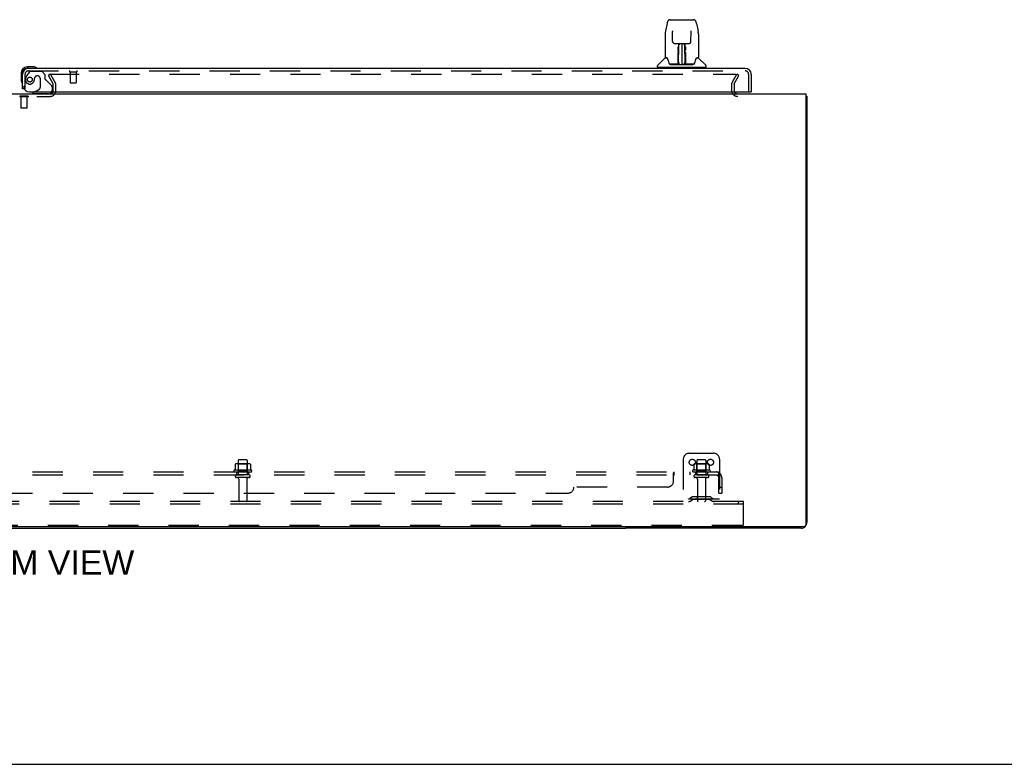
# Model space of a CAD drawing. Header units: inches. Extents: x 0 to 227, y 0 to 147.
# Tile 4 of 78: x 79 to 120, y 0 to 31. Entities that reach past the tile are written whole.
import ezdxf

# ---------------------------------------------------------------- set-up
doc = ezdxf.new("R2010")
doc.units = ezdxf.units.IN
doc.header["$LTSCALE"] = 12.505625
doc.header["$MEASUREMENT"] = 0
doc.linetypes.add('HIDDEN', pattern=[0.2, 0.1, -0.1])
doc.layers.get('0').update_dxf_attribs({"linetype": 'CONTINUOUS'})
for name, color, linetype in [('DEFAULT_2', 8, 'HIDDEN'), ('DIMENSIONS', 7, 'CONTINUOUS'), ('RIGHTHAND_DOOR_ASSEMBLY', 7, 'CONTINUOUS'), ('SUBPANEL', 7, 'CONTINUOUS')]:
    doc.layers.add(name, color=color, linetype=linetype)
doc.styles.get("Standard").update_dxf_attribs({"font": 'arial.ttf'})

msp = doc.modelspace()

# ---------------------------------------------------------------- linework, layer by layer
at = {"color": 3, "linetype": 'Continuous'}
for p, q in [((46.056, 27.788), (111.702, 27.788)), ((111.702, 27.788), (111.702, 9.9)), ((111.754, 27.684), (111.754, 10.034)), ((111.642, 9.84), (46.116, 9.84)), ((111.508, 9.788), (104.254, 9.788))]:
    msp.add_line(p, q, dxfattribs=at)
at = {"color": 7, "linetype": 'Continuous'}
for p, q in [((111.702, 27.684), (111.754, 27.684)), ((104.254, 9.84), (104.254, 9.788)), ((53.504, 9.788), (104.254, 9.788)), ((0, 0), (227.375, 0))]:
    msp.add_line(p, q, dxfattribs=at)
at = {"color": 3, "linetype": 'Continuous'}
for points in [[(111.702, 27.704), (111.704, 27.703), (111.708, 27.702), (111.712, 27.701), (111.716, 27.7), (111.72, 27.699), (111.727, 27.698)], [(111.727, 27.698), (111.73, 27.697), (111.733, 27.696), (111.736, 27.696), (111.739, 27.695), (111.742, 27.694), (111.744, 27.693), (111.746, 27.693), (111.748, 27.692), (111.75, 27.691), (111.751, 27.69), (111.752, 27.689), (111.753, 27.688), (111.754, 27.686), (111.754, 27.685), (111.754, 27.684)]]:
    msp.add_lwpolyline(points, dxfattribs=at)
for centre, radius, start, end in [((108.876, 27.93), 0.142, 206.4775, 270), ((111.508, 10.034), 0.246, 270, 309.4616), ((111.642, 9.9), 0.06, 270, 360), ((111.508, 10.034), 0.246, 320.5376, 360)]:
    msp.add_arc(centre, radius, start, end, dxfattribs=at)
at = {"layer": 'DEFAULT_2', "color": 8, "linetype": 'HIDDEN'}
for p, q in [((80.415, 28.6), (80.325, 28.548)), ((80.348, 28.6), (108.798, 28.6)), ((80.611, 28.26), (80.415, 28.6)), ((108.648, 28.26), (108.844, 28.6)), ((108.934, 28.548), (108.844, 28.6)), ((80.521, 28.208), (80.325, 28.548)), ((80.525, 27.903), (80.525, 28.192)), ((80.629, 27.903), (80.629, 28.192)), ((108.629, 28.192), (108.629, 27.93)), ((108.733, 28.192), (108.733, 27.93)), ((108.738, 28.208), (108.934, 28.548)), ((77.348, 27.684), (80.41, 27.684)), ((79.145, 27.688), (79.145, 27.67)), ((79.482, 27.688), (79.145, 27.688)), ((79.482, 27.67), (79.145, 27.67)), ((79.189, 27.67), (79.189, 27.198)), ((79.437, 27.67), (79.437, 27.198)), ((79.482, 27.688), (79.482, 27.67)), ((79.199, 27.188), (79.189, 27.198)), ((79.437, 27.198), (79.189, 27.198)), ((79.427, 27.188), (79.199, 27.188)), ((79.427, 27.188), (79.437, 27.198)), ((106.879, 12.892), (107.879, 12.892)), ((88.06, 12.431), (88.06, 12.213)), ((88.635, 12.453), (88.124, 12.453)), ((88.196, 12.433), (88.176, 12.453)), ((88.192, 12.587), (88.192, 11.992)), ((88.563, 12.433), (88.196, 12.433)), ((88.196, 12.137), (88.196, 12.433)), ((88.537, 12.617), (88.222, 12.617)), ((88.563, 12.433), (88.583, 12.453)), ((88.563, 12.137), (88.563, 12.433)), ((88.567, 12.587), (88.567, 11.992)), ((88.698, 12.431), (88.698, 12.213)), ((106.629, 12.642), (106.629, 10.892)), ((107.06, 12.431), (107.06, 12.213)), ((107.635, 12.453), (107.124, 12.453)), ((107.196, 12.433), (107.176, 12.453)), ((107.192, 12.587), (107.192, 11.992)), ((107.563, 12.433), (107.196, 12.433)), ((107.196, 12.137), (107.196, 12.433)), ((107.537, 12.617), (107.222, 12.617)), ((107.563, 12.433), (107.583, 12.453)), ((107.563, 12.137), (107.563, 12.433)), ((107.567, 12.587), (107.567, 11.992)), ((107.698, 12.431), (107.698, 12.213)), ((108.129, 12.642), (108.129, 10.892)), ((88.735, 12.187), (88.023, 12.187)), ((88.045, 12.117), (88.713, 12.117)), ((88.637, 11.992), (88.122, 11.992)), ((88.637, 11.882), (88.122, 11.882)), ((88.196, 12.137), (88.176, 12.117)), ((88.563, 12.137), (88.196, 12.137)), ((88.563, 12.137), (88.583, 12.117)), ((107.735, 12.187), (107.023, 12.187)), ((107.045, 12.117), (107.713, 12.117)), ((107.637, 11.992), (107.122, 11.992)), ((107.637, 11.882), (107.122, 11.882)), ((107.196, 12.137), (107.176, 12.117)), ((107.563, 12.137), (107.196, 12.137)), ((107.563, 12.137), (107.583, 12.117)), ((88.214, 11.819), (88.214, 10.922)), ((88.544, 11.819), (88.544, 10.922)), ((107.214, 11.819), (107.214, 10.922)), ((107.544, 11.819), (107.544, 10.922)), ((106.972, 11.064), (106.904, 11.015)), ((107.72, 11.086), (107.039, 11.086)), ((107.204, 11.086), (107.204, 10.982)), ((107.554, 11.086), (107.554, 10.982)), ((107.786, 11.064), (107.854, 11.015)), ((109.129, 10.892), (48.629, 10.892)), ((109.129, 10.788), (48.629, 10.788)), ((108.129, 10.996), (106.629, 10.996)), ((107.033, 10.98), (106.965, 10.931)), ((107.72, 10.982), (107.039, 10.982)), ((107.726, 10.98), (107.794, 10.931)), ((108.919, 10.788), (108.919, 10.892)), ((109.129, 10.788), (109.129, 10.892)), ((109.129, 9.954), (109.129, 10.788)), ((109.067, 9.892), (48.692, 9.892))]:
    msp.add_line(p, q, dxfattribs=at)
for points in [[(108.798, 28.6), (108.8, 28.6), (108.802, 28.6), (108.804, 28.599), (108.806, 28.598), (108.808, 28.598), (108.81, 28.596), (108.812, 28.595), (108.813, 28.594), (108.815, 28.592), (108.816, 28.59), (108.817, 28.588), (108.817, 28.587), (108.818, 28.585), (108.818, 28.583)], [(108.818, 28.583), (108.818, 28.583), (108.818, 28.581), (108.817, 28.579), (108.816, 28.577), (108.816, 28.575)], [(88.066, 12.441), (88.065, 12.44), (88.064, 12.439), (88.062, 12.437), (88.062, 12.436), (88.061, 12.434), (88.06, 12.433), (88.06, 12.431)], [(88.692, 12.441), (88.694, 12.44), (88.695, 12.439), (88.696, 12.437), (88.697, 12.436), (88.698, 12.434), (88.698, 12.433), (88.698, 12.431)], [(107.066, 12.441), (107.065, 12.44), (107.064, 12.439), (107.062, 12.437), (107.062, 12.436), (107.061, 12.434), (107.06, 12.433), (107.06, 12.431)], [(107.692, 12.441), (107.694, 12.44), (107.695, 12.439), (107.696, 12.437), (107.697, 12.436), (107.698, 12.434), (107.698, 12.433), (107.698, 12.431)], [(88.06, 12.213), (88.06, 12.212), (88.06, 12.211), (88.06, 12.21), (88.059, 12.209), (88.059, 12.208), (88.059, 12.208), (88.058, 12.207), (88.058, 12.207), (88.058, 12.206), (88.057, 12.206), (88.057, 12.206), (88.057, 12.205), (88.056, 12.205), (88.056, 12.205), (88.056, 12.205), (88.056, 12.205), (88.055, 12.205), (88.055, 12.204)], [(88.703, 12.204), (88.703, 12.205), (88.703, 12.205), (88.703, 12.205), (88.702, 12.205), (88.702, 12.205), (88.702, 12.205), (88.701, 12.206), (88.701, 12.206), (88.701, 12.206), (88.7, 12.207), (88.7, 12.207), (88.7, 12.208), (88.699, 12.208), (88.699, 12.209), (88.699, 12.21), (88.698, 12.211), (88.698, 12.212), (88.698, 12.213)], [(107.06, 12.213), (107.06, 12.212), (107.06, 12.211), (107.06, 12.21), (107.059, 12.209), (107.059, 12.208), (107.059, 12.208), (107.058, 12.207), (107.058, 12.207), (107.058, 12.206), (107.057, 12.206), (107.057, 12.206), (107.057, 12.205), (107.056, 12.205), (107.056, 12.205), (107.056, 12.205), (107.056, 12.205), (107.055, 12.205), (107.055, 12.204)], [(107.703, 12.204), (107.703, 12.205), (107.703, 12.205), (107.703, 12.205), (107.702, 12.205), (107.702, 12.205), (107.702, 12.205), (107.701, 12.206), (107.701, 12.206), (107.701, 12.206), (107.7, 12.207), (107.7, 12.207), (107.7, 12.208), (107.699, 12.208), (107.699, 12.209), (107.699, 12.21), (107.698, 12.211), (107.698, 12.212), (107.698, 12.213)]]:
    msp.add_lwpolyline(points, dxfattribs=at)
for centre in [(107.004, 12.517), (107.754, 12.517)]:
    msp.add_circle(centre, 0.128, dxfattribs=at)
for centre, radius, start, end in [((80.492, 28.192), 0.033, 0, 30), ((80.492, 28.192), 0.137, 0, 30), ((108.766, 28.192), 0.137, 150, 180), ((108.766, 28.192), 0.033, 150, 180), ((80.41, 27.903), 0.219, 270, 360), ((80.41, 27.903), 0.115, 270, 360), ((108.876, 27.93), 0.246, 180, 270), ((108.876, 27.93), 0.142, 180, 206.4775), ((106.879, 12.642), 0.25, 90, 180), ((107.879, 12.642), 0.25, 0, 90), ((88.124, 12.311), 0.141, 90, 113.95), ((88.222, 12.587), 0.03, 90, 180), ((88.537, 12.587), 0.03, 0, 90), ((88.635, 12.311), 0.141, 66.05, 90), ((107.124, 12.311), 0.141, 90, 113.95), ((107.222, 12.587), 0.03, 90, 180), ((107.537, 12.587), 0.03, 0, 90), ((107.635, 12.311), 0.141, 66.05, 90), ((88.045, 12.155), 0.0384, 124.4497, 270), ((88.379, 11.587), 0.698, 117.6814, 120.6631), ((88.122, 11.937), 0.055, 90, 270), ((88.152, 11.819), 0.0625, 0, 90), ((88.607, 11.819), 0.0625, 90, 180), ((88.637, 11.937), 0.055, 270, 90), ((88.379, 11.587), 0.698, 59.3369, 62.3186), ((88.713, 12.155), 0.0384, 270, 55.5503), ((107.045, 12.155), 0.0384, 124.4497, 270), ((107.379, 11.587), 0.698, 117.6814, 120.6631), ((107.122, 11.937), 0.055, 90, 270), ((107.152, 11.819), 0.0625, 0, 90), ((107.607, 11.819), 0.0625, 90, 180), ((107.637, 11.937), 0.055, 270, 90), ((107.379, 11.587), 0.698, 59.3369, 62.3186), ((107.713, 12.155), 0.0384, 270, 55.5503), ((106.843, 11.1), 0.104, 270, 305.7539), ((107.039, 10.972), 0.114, 90, 125.7539), ((107.72, 10.972), 0.114, 54.2461, 90), ((107.915, 11.1), 0.104, 234.2461, 270), ((88.244, 10.922), 0.03, 180, 270), ((88.514, 10.922), 0.03, 270, 360), ((106.843, 11.1), 0.208, 270, 305.7539), ((107.039, 10.972), 0.01, 90, 125.7539), ((107.244, 10.922), 0.03, 180, 270), ((107.514, 10.922), 0.03, 270, 360), ((107.72, 10.972), 0.01, 54.2461, 90), ((107.915, 11.1), 0.208, 234.2461, 270), ((109.067, 9.954), 0.0625, 270, 360)]:
    msp.add_arc(centre, radius, start, end, dxfattribs=at)
at = {"layer": 'RIGHTHAND_DOOR_ASSEMBLY', "color": 7, "linetype": 'Continuous'}
for p, q in [((105.958, 30.707), (105.893, 30.402)), ((106.082, 30.861), (107.051, 30.861)), ((107.176, 30.707), (107.241, 30.402)), ((105.878, 30.258), (105.878, 29.295)), ((105.878, 30.258), (105.878, 30.258)), ((106.179, 30.397), (106.179, 30.393)), ((106.179, 30.393), (106.179, 30.388)), ((106.179, 30.388), (106.179, 30.383)), ((106.179, 30.383), (106.18, 30.372)), ((106.187, 29.955), (106.18, 30.372)), ((106.947, 29.955), (106.954, 30.378)), ((106.954, 30.387), (106.954, 30.392)), ((106.954, 30.378), (106.954, 30.387)), ((107.256, 30.258), (107.256, 29.295)), ((106.267, 29.877), (106.327, 29.877)), ((106.368, 29.878), (106.766, 29.878)), ((106.427, 29.878), (106.424, 29.523)), ((106.429, 29.018), (106.444, 29.878)), ((106.453, 29.873), (106.452, 29.824)), ((106.453, 29.878), (106.453, 29.873)), ((106.567, 29.878), (106.567, 29.007)), ((106.681, 29.824), (106.681, 29.878)), ((106.704, 29.018), (106.689, 29.878)), ((106.709, 29.523), (106.706, 29.878)), ((106.806, 29.877), (106.867, 29.877)), ((106.416, 29.637), (106.417, 29.674)), ((106.416, 29.599), (106.416, 29.637)), ((106.417, 29.708), (106.417, 29.738)), ((106.417, 29.674), (106.417, 29.708)), ((106.423, 29.523), (106.424, 29.599)), ((106.425, 29.677), (106.424, 29.639)), ((106.424, 29.639), (106.424, 29.599)), ((106.424, 29.523), (106.424, 29.503)), ((106.424, 29.503), (106.424, 29.495)), ((106.424, 29.495), (106.426, 29.495)), ((106.425, 29.743), (106.425, 29.712)), ((106.425, 29.712), (106.425, 29.677)), ((106.44, 29.641), (106.425, 29.641)), ((106.425, 29.635), (106.44, 29.635)), ((106.426, 29.495), (106.425, 29.419)), ((106.425, 29.419), (106.425, 29.419)), ((106.425, 29.411), (106.425, 29.418)), ((106.427, 29.411), (106.425, 29.411)), ((106.425, 29.4), (106.425, 29.411)), ((106.425, 29.409), (106.433, 29.409)), ((106.425, 29.163), (106.425, 29.399)), ((106.708, 29.641), (106.693, 29.641)), ((106.694, 29.635), (106.709, 29.635)), ((106.7, 29.409), (106.709, 29.409)), ((106.709, 29.411), (106.706, 29.411)), ((106.708, 29.495), (106.709, 29.419)), ((106.708, 29.163), (106.708, 29.399)), ((106.709, 29.658), (106.709, 29.695)), ((106.709, 29.619), (106.709, 29.658)), ((106.71, 29.523), (106.709, 29.619)), ((106.71, 29.503), (106.709, 29.523)), ((106.709, 29.418), (106.709, 29.416)), ((106.709, 29.416), (106.709, 29.405)), ((106.709, 29.405), (106.709, 29.402)), ((106.709, 29.402), (106.709, 29.401)), ((106.71, 29.504), (106.71, 29.514)), ((106.71, 29.476), (106.71, 29.504)), ((106.71, 29.495), (106.71, 29.503)), ((106.717, 29.738), (106.717, 29.708)), ((106.717, 29.708), (106.717, 29.674)), ((106.717, 29.674), (106.717, 29.637)), ((106.717, 29.637), (106.717, 29.599)), ((105.869, 29.27), (105.574, 28.975)), ((105.946, 29.287), (105.886, 29.287)), ((105.89, 29.279), (105.952, 29.279)), ((105.949, 29.284), (105.95, 29.283)), ((105.95, 29.283), (105.95, 29.283)), ((106.414, 29.011), (106.081, 29.011)), ((106.102, 29.003), (107.031, 29.003)), ((106.413, 29.031), (106.415, 29.352)), ((106.415, 29.011), (106.414, 29.011)), ((106.422, 29.326), (106.415, 29.326)), ((106.416, 29.007), (106.415, 29.008)), ((106.419, 29.013), (106.419, 29.011)), ((106.42, 29.031), (106.422, 29.326)), ((106.422, 29.026), (106.423, 29.033)), ((106.422, 29.024), (106.422, 29.026)), ((106.422, 29.022), (106.422, 29.024)), ((106.422, 29.022), (106.422, 29.022)), ((106.422, 29.021), (106.422, 29.022)), ((106.423, 29.072), (106.425, 29.163)), ((106.423, 29.043), (106.423, 29.072)), ((106.423, 29.043), (106.423, 29.019)), ((106.423, 29.033), (106.423, 29.043)), ((106.428, 29.008), (106.432, 29.004)), ((106.439, 29.086), (106.43, 29.086)), ((106.433, 29.011), (106.431, 29.011)), ((106.439, 29.086), (106.438, 29.009)), ((106.438, 29.009), (106.567, 29.007)), ((106.696, 29.009), (106.567, 29.007)), ((106.703, 29.086), (106.694, 29.086)), ((106.696, 29.009), (106.694, 29.086)), ((106.702, 29.011), (106.701, 29.011)), ((106.708, 29.163), (106.71, 29.072)), ((106.71, 29.072), (106.711, 29.044)), ((106.71, 29.019), (106.711, 29.043)), ((106.71, 29.019), (106.711, 29.017)), ((106.711, 29.044), (106.711, 29.032)), ((106.711, 29.032), (106.711, 29.029)), ((106.711, 29.029), (106.711, 29.026)), ((106.711, 29.026), (106.711, 29.024)), ((106.711, 29.024), (106.711, 29.023)), ((106.711, 29.023), (106.711, 29.022)), ((106.711, 29.022), (106.711, 29.021)), ((106.711, 29.021), (106.711, 29.02)), ((106.714, 29.013), (106.715, 29.012)), ((106.715, 29.011), (106.715, 29.013)), ((106.716, 29.006), (106.717, 29.007)), ((107.053, 29.011), (106.72, 29.011)), ((107.18, 29.275), (107.184, 29.283)), ((107.182, 29.279), (107.243, 29.279)), ((107.184, 29.283), (107.184, 29.283)), ((107.248, 29.287), (107.187, 29.287)), ((107.187, 29.287), (107.188, 29.287)), ((107.264, 29.27), (107.559, 28.975)), ((79.194, 28.643), (79.194, 28.386)), ((79.254, 28.643), (79.254, 28.599)), ((79.714, 28.906), (79.457, 28.906)), ((79.501, 28.846), (79.457, 28.846)), ((79.752, 28.903), (79.714, 28.906)), ((105.563, 28.893), (105.563, 28.947)), ((107.563, 28.885), (105.571, 28.885)), ((105.622, 28.885), (105.622, 28.846)), ((107.512, 28.885), (107.512, 28.846)), ((107.571, 28.893), (107.571, 28.947)), ((79.194, 28.386), (79.197, 28.348)), ((79.33, 27.992), (79.254, 27.992)), ((79.765, 27.867), (79.696, 27.827)), ((79.696, 27.788), (79.696, 27.827)), ((109.38, 27.867), (109.442, 27.867))]:
    msp.add_line(p, q, dxfattribs=at)
at = {"layer": 'RIGHTHAND_DOOR_ASSEMBLY', "color": 3, "linetype": 'Continuous'}
for p, q in [((79.254, 27.992), (79.254, 28.599)), ((79.501, 28.846), (109.195, 28.846)), ((109.442, 28.599), (109.442, 27.867)), ((79.546, 27.867), (109.38, 27.867))]:
    msp.add_line(p, q, dxfattribs=at)
at = {"layer": 'RIGHTHAND_DOOR_ASSEMBLY', "color": 8, "linetype": 'HIDDEN'}
for p, q in [((79.358, 27.992), (79.358, 28.599)), ((79.534, 28.687), (79.433, 28.543)), ((79.501, 28.742), (109.195, 28.742)), ((79.599, 28.721), (80.05, 28.721)), ((80.176, 28.595), (80.05, 28.721)), ((80.176, 28.595), (80.176, 28.416)), ((81.216, 28.699), (81.5, 28.699)), ((81.234, 28.699), (81.234, 28.252)), ((81.482, 28.699), (81.482, 28.252)), ((109.338, 27.867), (109.338, 28.599)), ((79.755, 28.431), (79.755, 28.442)), ((79.886, 28.529), (79.853, 28.529)), ((79.984, 28.431), (79.984, 28.051)), ((80.235, 28.357), (80.454, 28.138)), ((81.244, 28.242), (81.472, 28.242)), ((79.358, 27.992), (79.33, 27.992)), ((80.326, 27.788), (79.696, 27.788)), ((79.765, 27.867), (79.934, 27.965)), ((80.483, 28.067), (80.483, 27.945))]:
    msp.add_line(p, q, dxfattribs=at)
at = {"layer": 'RIGHTHAND_DOOR_ASSEMBLY', "color": 7, "linetype": 'Continuous'}
for points in [[(106.082, 30.861), (106.079, 30.861), (106.065, 30.86), (106.052, 30.856), (106.04, 30.851), (106.029, 30.845), (106.018, 30.837), (106.009, 30.828), (106.001, 30.818), (105.994, 30.808), (105.987, 30.796), (105.981, 30.784), (105.976, 30.77), (105.971, 30.755), (105.966, 30.739), (105.961, 30.72), (105.958, 30.707)], [(107.176, 30.707), (107.173, 30.72), (107.168, 30.739), (107.163, 30.755), (107.157, 30.771), (107.152, 30.784), (107.146, 30.797), (107.139, 30.808), (107.132, 30.819), (107.124, 30.828), (107.115, 30.837), (107.104, 30.845), (107.093, 30.852), (107.08, 30.857), (107.067, 30.86), (107.054, 30.861), (107.051, 30.861)], [(105.893, 30.402), (105.887, 30.371), (105.882, 30.331), (105.879, 30.291), (105.878, 30.258)], [(106.179, 30.4), (106.179, 30.401), (106.179, 30.401), (106.179, 30.4), (106.179, 30.399), (106.179, 30.398), (106.179, 30.397)], [(106.954, 30.392), (106.955, 30.396), (106.955, 30.397), (106.955, 30.398), (106.955, 30.4), (106.955, 30.4), (106.955, 30.4)], [(107.256, 30.258), (107.255, 30.292), (107.252, 30.332), (107.246, 30.372), (107.241, 30.402)], [(106.187, 29.955), (106.187, 29.948), (106.189, 29.937), (106.193, 29.927), (106.197, 29.917), (106.204, 29.907), (106.211, 29.899), (106.22, 29.892), (106.23, 29.886), (106.24, 29.882), (106.25, 29.879), (106.261, 29.877), (106.266, 29.877)], [(106.328, 29.877), (106.337, 29.877), (106.348, 29.878), (106.359, 29.878), (106.368, 29.878)], [(106.766, 29.878), (106.775, 29.878), (106.786, 29.878), (106.797, 29.877), (106.806, 29.877)], [(106.868, 29.877), (106.874, 29.877), (106.884, 29.879), (106.895, 29.882), (106.905, 29.887), (106.915, 29.893), (106.923, 29.9), (106.931, 29.909), (106.937, 29.918), (106.942, 29.928), (106.945, 29.939), (106.946, 29.95), (106.947, 29.955)], [(106.415, 29.352), (106.416, 29.378), (106.416, 29.403), (106.416, 29.427), (106.416, 29.45), (106.416, 29.471), (106.416, 29.491), (106.416, 29.508)], [(106.425, 29.743), (106.424, 29.742), (106.424, 29.741), (106.422, 29.74), (106.421, 29.739), (106.419, 29.738), (106.417, 29.738)], [(106.424, 29.503), (106.424, 29.503), (106.425, 29.499), (106.426, 29.495)], [(106.708, 29.495), (106.708, 29.499), (106.709, 29.503), (106.71, 29.503)], [(106.709, 29.695), (106.709, 29.729), (106.709, 29.743)], [(106.709, 29.401), (106.709, 29.4), (106.709, 29.4), (106.709, 29.4)], [(106.711, 29.38), (106.71, 29.406), (106.71, 29.431), (106.71, 29.454), (106.71, 29.476)], [(106.714, 29.031), (106.711, 29.353), (106.711, 29.38)], [(106.717, 29.508), (106.717, 29.491), (106.717, 29.471), (106.718, 29.45), (106.718, 29.427), (106.718, 29.403), (106.718, 29.378), (106.718, 29.352), (106.721, 29.031)], [(105.946, 29.287), (105.946, 29.287), (105.946, 29.287), (105.946, 29.287)], [(105.946, 29.287), (105.947, 29.286), (105.947, 29.285), (105.948, 29.285), (105.949, 29.284)], [(105.949, 29.284), (105.948, 29.285), (105.948, 29.285), (105.948, 29.286), (105.947, 29.286), (105.948, 29.287)], [(105.955, 29.279), (105.953, 29.28), (105.952, 29.281), (105.951, 29.282), (105.95, 29.283), (105.949, 29.284)], [(105.95, 29.283), (105.954, 29.276), (105.967, 29.248), (105.982, 29.212), (105.998, 29.17), (106.014, 29.122), (106.028, 29.075)], [(106.028, 29.075), (106.031, 29.066), (106.036, 29.053), (106.041, 29.043), (106.046, 29.034), (106.051, 29.027)], [(106.051, 29.027), (106.057, 29.021), (106.063, 29.016), (106.071, 29.013), (106.078, 29.011), (106.081, 29.011)], [(106.412, 29.011), (106.414, 29.011), (106.416, 29.012), (106.417, 29.013), (106.419, 29.015), (106.42, 29.017), (106.42, 29.019)], [(106.415, 29.008), (106.415, 29.008), (106.414, 29.008), (106.414, 29.008), (106.413, 29.007), (106.412, 29.007), (106.412, 29.006)], [(106.422, 29.019), (106.422, 29.017), (106.421, 29.015), (106.42, 29.013), (106.418, 29.012), (106.416, 29.011), (106.415, 29.011)], [(106.415, 29.011), (106.416, 29.011), (106.418, 29.012), (106.419, 29.013)], [(106.419, 29.013), (106.42, 29.014), (106.421, 29.015), (106.421, 29.016), (106.421, 29.016), (106.422, 29.017), (106.422, 29.017), (106.422, 29.018), (106.422, 29.018), (106.422, 29.018), (106.422, 29.019), (106.422, 29.019), (106.422, 29.019), (106.422, 29.019), (106.422, 29.02), (106.422, 29.02), (106.422, 29.02), (106.422, 29.021)], [(106.419, 29.012), (106.421, 29.013), (106.422, 29.015)], [(106.422, 29.015), (106.423, 29.017), (106.423, 29.019)], [(106.422, 29.015), (106.422, 29.014), (106.423, 29.013), (106.424, 29.012), (106.426, 29.01), (106.427, 29.009), (106.428, 29.008)], [(106.428, 29.012), (106.427, 29.012), (106.426, 29.012), (106.425, 29.013), (106.425, 29.014), (106.424, 29.014), (106.423, 29.015), (106.423, 29.016), (106.423, 29.016)], [(106.431, 29.011), (106.431, 29.011), (106.43, 29.011), (106.429, 29.011), (106.428, 29.012)], [(106.432, 29.004), (106.434, 29.003), (106.434, 29.003)], [(106.7, 29.003), (106.7, 29.003), (106.701, 29.004), (106.705, 29.008)], [(106.705, 29.011), (106.703, 29.011), (106.702, 29.011)], [(106.711, 29.017), (106.711, 29.016), (106.71, 29.015), (106.709, 29.014), (106.708, 29.013), (106.707, 29.012), (106.706, 29.012), (106.705, 29.011)], [(106.705, 29.008), (106.706, 29.009), (106.707, 29.01), (106.709, 29.011), (106.71, 29.012), (106.711, 29.013), (106.711, 29.014), (106.712, 29.015), (106.712, 29.015)], [(106.711, 29.02), (106.711, 29.02), (106.712, 29.02), (106.712, 29.019), (106.712, 29.019), (106.712, 29.019), (106.712, 29.019), (106.712, 29.018), (106.712, 29.018), (106.712, 29.018), (106.712, 29.017), (106.712, 29.017), (106.712, 29.016), (106.713, 29.015), (106.713, 29.014), (106.714, 29.013)], [(106.711, 29.017), (106.712, 29.015), (106.713, 29.013), (106.714, 29.012), (106.715, 29.012)], [(106.714, 29.019), (106.714, 29.017), (106.715, 29.015), (106.716, 29.013), (106.717, 29.012), (106.719, 29.011), (106.722, 29.011)], [(106.715, 29.012), (106.717, 29.012), (106.718, 29.011)], [(106.716, 29.006), (106.716, 29.005), (106.716, 29.005), (106.717, 29.005), (106.717, 29.004), (106.717, 29.004), (106.718, 29.004), (106.718, 29.005), (106.719, 29.005), (106.72, 29.005), (106.72, 29.005), (106.721, 29.006), (106.722, 29.006)], [(106.718, 29.011), (106.719, 29.011), (106.72, 29.011)], [(107.053, 29.011), (107.055, 29.011), (107.062, 29.013), (107.07, 29.016), (107.076, 29.021), (107.082, 29.027)], [(107.082, 29.027), (107.088, 29.034), (107.093, 29.042), (107.098, 29.053), (107.102, 29.065), (107.105, 29.075)], [(107.105, 29.075), (107.119, 29.12), (107.135, 29.168), (107.151, 29.21), (107.166, 29.247), (107.18, 29.275)], [(107.185, 29.284), (107.184, 29.283), (107.183, 29.282), (107.182, 29.281), (107.18, 29.28), (107.179, 29.279)], [(107.184, 29.283), (107.184, 29.284), (107.185, 29.284)], [(107.185, 29.284), (107.185, 29.285), (107.186, 29.285), (107.187, 29.286), (107.187, 29.287)], [(107.186, 29.287), (107.186, 29.286), (107.186, 29.286), (107.186, 29.285), (107.185, 29.285), (107.185, 29.284)]]:
    msp.add_lwpolyline(points, dxfattribs=at)
at = {"layer": 'RIGHTHAND_DOOR_ASSEMBLY', "color": 8, "linetype": 'HIDDEN'}
msp.add_circle((79.558, 28.379), 0.101, dxfattribs=at)
at = {"layer": 'RIGHTHAND_DOOR_ASSEMBLY', "color": 7, "linetype": 'Continuous'}
for centre, radius, start, end in [((106.427, 29.402), 0.00886, 359, 89), ((106.707, 29.402), 0.00886, 91, 181), ((105.602, 28.947), 0.0394, 135, 180), ((105.89, 29.249), 0.0295, 90, 135), ((105.886, 29.295), 0.00787, 180, 270), ((106.427, 29.011), 0.00787, 182, 258.8695), ((106.438, 29.018), 0.00886, 179, 269), ((106.438, 29.018), 0.00886, 179.0026, 257.5816), ((106.696, 29.018), 0.00886, 271, 1), ((106.707, 29.011), 0.00787, 281.1329, 358), ((107.243, 29.249), 0.0295, 45, 90), ((107.248, 29.295), 0.00787, 270, 360), ((107.531, 28.947), 0.0394, 0, 45), ((79.457, 28.643), 0.263, 90, 180), ((79.457, 28.643), 0.203, 90, 180), ((79.714, 28.656), 0.25, 59.1101, 90), ((79.834, 28.861), 0.015, 270, 353.6204), ((79.834, 28.857), 0.015, 6.3796, 59.1101), ((105.571, 28.893), 0.00787, 180, 270), ((107.563, 28.893), 0.00787, 270, 360), ((79.444, 28.386), 0.25, 180, 210.8899), ((79.243, 28.266), 0.015, 210.8899, 263.6204), ((79.239, 28.266), 0.015, 276.3796, 360), ((80.326, 27.945), 0.157, 270, 280.1104), ((80.326, 27.945), 0.157, 291.3822, 330.1697)]:
    msp.add_arc(centre, radius, start, end, dxfattribs=at)
at = {"layer": 'RIGHTHAND_DOOR_ASSEMBLY', "color": 3, "linetype": 'Continuous'}
for centre, radius, start, end in [((79.501, 28.599), 0.246, 90, 180), ((109.195, 28.599), 0.246, 0, 90), ((79.546, 28.117), 0.25, 180, 270), ((109.38, 27.887), 0.02, 270, 360)]:
    msp.add_arc(centre, radius, start, end, dxfattribs=at)
at = {"layer": 'RIGHTHAND_DOOR_ASSEMBLY', "color": 8, "linetype": 'HIDDEN'}
for centre, radius, start, end in [((79.501, 28.599), 0.142, 90, 180), ((79.599, 28.642), 0.079, 90, 144.9), ((81.216, 28.72), 0.0215, 90, 270), ((81.5, 28.72), 0.0215, 270, 90), ((109.195, 28.599), 0.142, 0, 90), ((79.558, 28.379), 0.187, 163.1561, 342.1518), ((79.748, 28.321), 0.386, 144.9, 163.1561), ((79.362, 28.442), 0.393, 342.0702, 358.3395), ((79.853, 28.431), 0.098, 90, 180), ((79.886, 28.431), 0.098, 0, 90), ((80.215, 28.416), 0.039, 180, 248.3904), ((80.164, 28.286), 0.1, 45, 68.3904), ((81.244, 28.252), 0.01, 180, 270), ((81.472, 28.252), 0.01, 270, 360), ((79.884, 28.051), 0.1, 300.092, 360), ((80.326, 27.945), 0.157, 280.1104, 291.3822), ((80.383, 28.067), 0.1, 0, 45), ((80.326, 27.945), 0.157, 330.1697, 360)]:
    msp.add_arc(centre, radius, start, end, dxfattribs=at)
at = {"layer": 'SUBPANEL', "color": 8, "linetype": 'HIDDEN'}
for p, q in [((49.661, 12.117), (108.098, 12.117)), ((49.661, 11.992), (108.098, 11.992)), ((88.129, 11.992), (88.129, 12.117)), ((88.629, 11.992), (88.629, 12.117)), ((106.223, 11.742), (106.223, 12.063)), ((106.223, 11.966), (106.225, 11.966)), ((106.227, 11.966), (106.228, 11.966)), ((106.23, 11.966), (106.231, 11.966)), ((106.258, 11.992), (106.258, 12.117)), ((106.62, 12.117), (106.62, 11.992)), ((106.901, 12.117), (106.901, 11.992)), ((107.129, 12.117), (107.129, 11.992)), ((107.629, 12.117), (107.629, 11.992)), ((108.137, 12.063), (108.057, 11.966)), ((108.075, 11.988), (108.075, 11.988)), ((108.078, 11.991), (108.078, 11.992)), ((108.098, 11.992), (108.098, 12.117)), ((108.098, 11.242), (108.098, 11.88)), ((108.223, 11.88), (108.223, 11.242)), ((105.973, 11.492), (102.098, 11.492)), ((108.098, 11.492), (108.223, 11.492)), ((55.911, 11.242), (101.848, 11.242)), ((108.098, 11.242), (108.223, 11.242))]:
    msp.add_line(p, q, dxfattribs=at)
for points in [[(106.223, 12.063), (106.225, 12.065), (106.226, 12.067), (106.228, 12.07), (106.229, 12.073), (106.231, 12.076), (106.232, 12.08), (106.234, 12.083)], [(106.223, 11.966), (106.225, 11.966), (106.227, 11.966), (106.228, 11.966), (106.23, 11.966), (106.231, 11.966), (106.233, 11.967), (106.234, 11.968), (106.236, 11.969), (106.237, 11.971), (106.239, 11.972), (106.24, 11.974), (106.241, 11.975)], [(106.225, 12.065), (106.226, 12.067), (106.228, 12.07)], [(106.233, 11.967), (106.234, 11.968), (106.236, 11.969), (106.237, 11.971), (106.239, 11.972), (106.24, 11.974), (106.241, 11.975), (106.243, 11.977), (106.245, 11.981)], [(106.234, 12.083), (106.237, 12.091), (106.239, 12.094), (106.24, 12.097)], [(106.24, 12.097), (106.242, 12.101), (106.243, 12.104), (106.245, 12.106), (106.247, 12.109), (106.248, 12.111), (106.25, 12.113)], [(106.245, 12.106), (106.247, 12.109), (106.248, 12.111), (106.25, 12.113), (106.252, 12.115), (106.254, 12.116), (106.255, 12.116), (106.257, 12.117), (106.258, 12.117)], [(106.245, 11.981), (106.247, 11.983), (106.248, 11.985), (106.25, 11.987)], [(106.248, 11.985), (106.25, 11.987), (106.251, 11.988), (106.253, 11.989), (106.254, 11.99), (106.255, 11.991), (106.257, 11.992), (106.258, 11.992)], [(106.251, 11.988), (106.253, 11.989), (106.254, 11.99), (106.255, 11.991), (106.257, 11.992), (106.258, 11.992)], [(106.254, 12.116), (106.255, 12.116), (106.257, 12.117), (106.258, 12.117)], [(108.057, 11.966), (108.058, 11.966), (108.059, 11.966), (108.059, 11.966), (108.06, 11.966), (108.061, 11.966), (108.063, 11.967), (108.064, 11.968), (108.065, 11.969), (108.067, 11.971), (108.069, 11.972), (108.071, 11.974), (108.074, 11.977)], [(108.074, 11.977), (108.077, 11.979), (108.079, 11.981), (108.081, 11.983), (108.083, 11.985), (108.086, 11.987), (108.088, 11.988), (108.09, 11.989), (108.092, 11.99), (108.094, 11.991), (108.096, 11.992), (108.098, 11.992)], [(108.098, 12.051), (108.098, 12.051), (108.098, 12.051), (108.098, 12.051), (108.098, 12.051), (108.098, 12.05), (108.098, 12.05), (108.098, 12.049), (108.098, 12.049), (108.098, 12.048), (108.098, 12.048), (108.097, 12.047), (108.097, 12.046), (108.097, 12.046), (108.097, 12.045), (108.097, 12.044), (108.097, 12.043), (108.097, 12.043), (108.096, 12.042), (108.096, 12.041), (108.096, 12.041), (108.096, 12.04), (108.096, 12.039), (108.096, 12.038), (108.095, 12.037), (108.095, 12.037), (108.095, 12.036), (108.095, 12.035), (108.095, 12.034), (108.094, 12.033), (108.094, 12.033), (108.094, 12.032), (108.094, 12.031), (108.093, 12.03), (108.093, 12.029), (108.093, 12.028), (108.093, 12.027), (108.092, 12.026), (108.092, 12.026), (108.092, 12.025), (108.091, 12.024), (108.091, 12.023), (108.091, 12.022), (108.09, 12.021), (108.09, 12.02), (108.09, 12.019), (108.089, 12.018), (108.089, 12.017), (108.089, 12.016), (108.088, 12.015), (108.088, 12.014), (108.087, 12.013), (108.087, 12.012), (108.087, 12.011), (108.086, 12.01), (108.086, 12.009), (108.085, 12.008), (108.085, 12.007), (108.084, 12.006), (108.084, 12.005), (108.084, 12.004), (108.083, 12.003), (108.083, 12.002), (108.082, 12.001), (108.082, 12.001), (108.082, 12), (108.081, 11.999), (108.081, 11.998), (108.081, 11.997), (108.08, 11.997), (108.08, 11.996), (108.079, 11.995), (108.079, 11.995), (108.079, 11.994), (108.078, 11.993), (108.078, 11.992), (108.078, 11.992), (108.077, 11.991), (108.077, 11.991), (108.076, 11.99), (108.076, 11.989), (108.076, 11.989), (108.076, 11.988), (108.075, 11.988), (108.075, 11.988), (108.075, 11.988)], [(108.075, 11.988), (108.075, 11.988), (108.075, 11.988), (108.075, 11.988), (108.076, 11.988), (108.076, 11.989), (108.076, 11.989), (108.077, 11.99), (108.077, 11.99), (108.077, 11.991), (108.078, 11.991)], [(108.118, 12.094), (108.117, 12.097), (108.115, 12.101), (108.114, 12.104), (108.112, 12.106), (108.11, 12.109), (108.108, 12.111), (108.107, 12.113), (108.105, 12.115), (108.103, 12.116), (108.101, 12.116), (108.1, 12.117), (108.098, 12.117)], [(108.098, 12.048), (108.098, 12.049), (108.098, 12.049), (108.098, 12.05), (108.098, 12.05), (108.098, 12.051), (108.098, 12.051), (108.098, 12.051), (108.098, 12.051)], [(108.137, 12.063), (108.134, 12.065), (108.132, 12.067), (108.13, 12.07), (108.128, 12.073), (108.126, 12.076), (108.125, 12.08), (108.123, 12.083), (108.121, 12.087), (108.118, 12.094)]]:
    msp.add_lwpolyline(points, dxfattribs=at)
for centre, radius, start, end in [((107.986, 11.88), 0.237, 0, 90), ((107.986, 11.88), 0.112, 0, 90), ((101.848, 11.492), 0.25, 270, 360), ((105.973, 11.742), 0.25, 270, 360)]:
    msp.add_arc(centre, radius, start, end, dxfattribs=at)

# ---------------------------------------------------------------- texts
at = {"layer": 'DIMENSIONS', "color": 2, "linetype": 'Continuous', "insert": (78.902, 8.866), "char_height": 1.00313, "width": 9.94175, "attachment_point": 2, "line_spacing_factor": 0.9}
msp.add_mtext('BOTTOM VIEW', dxfattribs=at)

doc.saveas('drawing.dxf')
